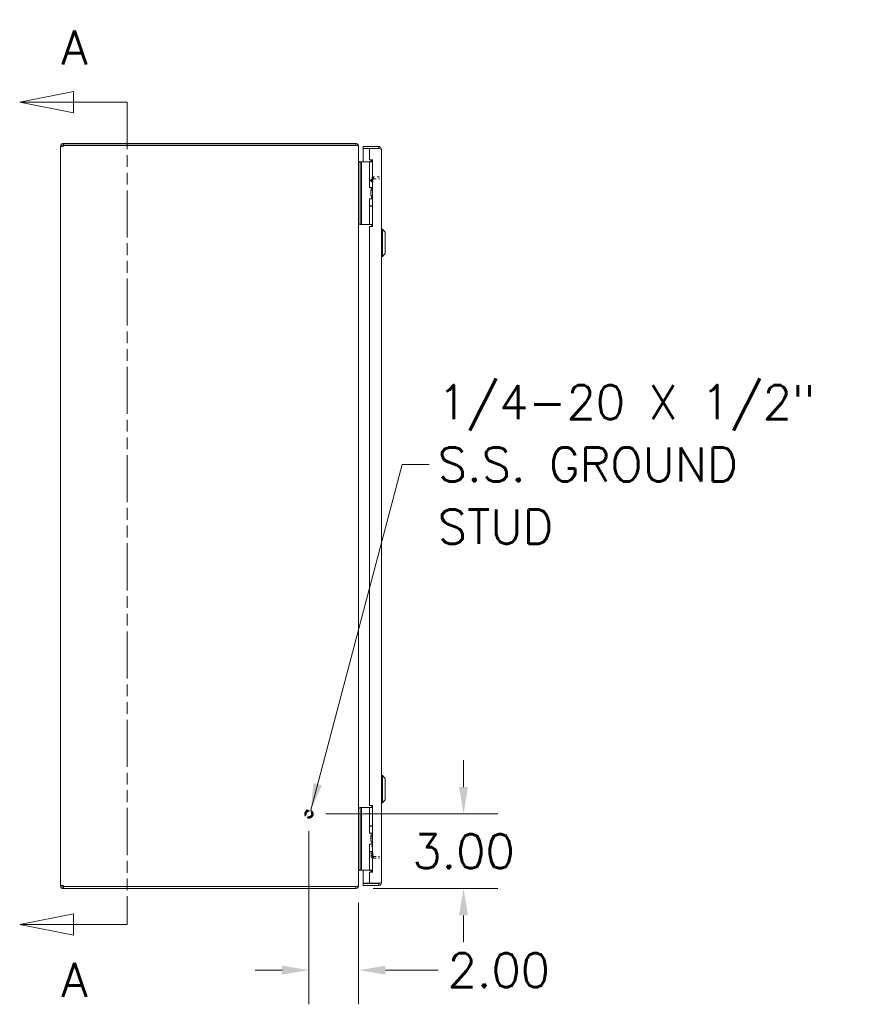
# Model space of a CAD drawing. Header units: inches. Extents: x 8 to 182, y 6 to 119.
# Tile 2 of 8: x 8 to 41, y 45 to 84. Entities that reach past the tile are written whole.
import ezdxf

# ---------------------------------------------------------------- set-up
doc = ezdxf.new("R2010")
doc.units = ezdxf.units.IN
doc.header["$LTSCALE"] = 11
doc.header["$MEASUREMENT"] = 0
doc.linetypes.add('DASHED', pattern=[0.2067, 0.1654, -0.0413])
doc.linetypes.add('DOUBLE_DASH_CHAIN', pattern=[1.2403, 0.6614, -0.0827, 0.1654, -0.0827, 0.1654, -0.0827])
for name, color, linetype, lineweight in [('Dimension (ANSI)', 7, 'Continuous', 5), ('Hidden (ANSI)', 7, 'DASHED', 5), ('Section Line (ANSI)', 7, 'DOUBLE_DASH_CHAIN', 5), ('Symbol (ANSI)', 7, 'Continuous', 5), ('Visible (ANSI)', 7, 'Continuous', 5)]:
    doc.layers.add(name, color=color, linetype=linetype, lineweight=lineweight)
doc.styles.add('Label Text (ANSI)', font='RomanS.shx')
doc.styles.add('Note Text (ANSI)', font='RomanS.shx')
doc.dimstyles.new('Default (ANSI)', dxfattribs={"dimscale": 11, "dimtxt": 0.125, "dimasz": 0.098425, "dimexe": 0.125, "dimexo": 0.0625, "dimgap": 0.031496, "dimtad": 0, "dimtih": 1, "dimtoh": 1, "dimrnd": 1e-08, "dimzin": 0, "dimdsep": 46, "dimtxsty": 'Note Text (ANSI)', "dimcen": 0.09, "dimdle": 0.393701, "dimclrd": 256, "dimclre": 256, "dimclrt": 256, "dimadec": 0, "dimazin": 0, "dimtfac": 0.96, "dimtofl": 0, "dimtmove": 0, "dimatfit": 3, "dimfxl": 1, "dimtolj": 1, "dimtzin": 4, "dimlwd": -1, "dimlwe": -1, "dimarcsym": 0})
doc.dimstyles.new('Default (ANSI)$7', dxfattribs={"dimscale": 11, "dimtxt": 0.125, "dimasz": 0.098425, "dimexe": 0.125, "dimexo": 0.0625, "dimgap": 0.031496, "dimtad": 0, "dimtih": 1, "dimtoh": 1, "dimrnd": 1e-08, "dimzin": 0, "dimdsep": 46, "dimtxsty": 'Note Text (ANSI)', "dimcen": 0.09, "dimdle": 0.393701, "dimclrd": 256, "dimclre": 256, "dimclrt": 256, "dimadec": 0, "dimazin": 0, "dimtfac": 0.96, "dimtofl": 0, "dimtmove": 0, "dimatfit": 3, "dimfxl": 1, "dimtolj": 1, "dimtzin": 4, "dimlwd": -1, "dimlwe": -1, "dimarcsym": 0})

# ---------------------------------------------------------------- blocks, each defined once
blk = doc.blocks.new('2dTransSection0')
at = {"layer": 'Section Line (ANSI)', "linetype": 'Continuous'}
for p, q in [((0.8947, 7.3985), (0.6978, 7.3591)), ((0.8947, 7.3198), (0.8947, 7.3985)), ((0.8947, 7.3591), (0.6978, 7.3591)), ((0.6978, 7.3591), (0.8947, 7.3198)), ((1.0915, 7.3591), (0.8947, 7.3591)), ((1.0915, 7.3591), (1.0915, 7.3433)), ((0.8947, 4.388), (0.6978, 4.3486)), ((0.8947, 4.3093), (0.8947, 4.388)), ((1.0915, 4.3645), (1.0915, 4.3486)), ((0.8947, 4.3486), (0.6978, 4.3486)), ((0.6978, 4.3486), (0.8947, 4.3093)), ((1.0915, 4.3486), (0.8947, 4.3486))]:
    blk.add_line(p, q, dxfattribs=at)
at = {"layer": 'Section Line (ANSI)', "linetype": 'DOUBLE_DASH_CHAIN', "ltscale": 0.023671}
blk.add_line((1.0915, 7.3591), (1.0915, 4.3486), dxfattribs=at)
at = {"layer": 'Section Line (ANSI)', "linetype": 'Continuous', "flags": 128}
for points in [[(0.8947, 7.3985), (0.6978, 7.3591), (0.8947, 7.3198), (0.8947, 7.3985)], [(0.8947, 4.388), (0.6978, 4.3486), (0.8947, 4.3093), (0.8947, 4.388)]]:
    blk.add_lwpolyline(points, dxfattribs=at)
at = {"layer": 'Section Line (ANSI)'}
for points in [[(0.8947, 7.3985), (0.6978, 7.3591), (0.8947, 7.3198), (0.8947, 7.3985)], [(0.8947, 4.388), (0.6978, 4.3486), (0.8947, 4.3093), (0.8947, 4.388)]]:
    blk.add_solid(points, dxfattribs=at)
at = {"layer": 'Section Line (ANSI)', "char_height": 0.125, "attachment_point": 7, "style": 'Label Text (ANSI)'}
for insert in [(0.8501, 7.4969), (0.8501, 4.0842)]:
    blk.add_mtext('A', dxfattribs=dict(at, insert=insert))
blk = doc.blocks.new('*D18')
at = {"layer": 'Defpoints', "color": 0, "transparency": 16777216}
for p in [(19.32, 52.288), (25.545, 52.288), (21.215, 49.288)]:
    blk.add_point(p, dxfattribs=at)
at = {"layer": 'Dimension (ANSI)', "transparency": 16777216}
for p, q in [((25.545, 53.37), (25.545, 54.453)), ((20.007, 52.288), (26.92, 52.288)), ((21.902, 49.288), (26.92, 49.288)), ((25.545, 48.205), (25.545, 47.122))]:
    blk.add_line(p, q, dxfattribs=at)
for points in [[(25.365, 53.37), (25.726, 53.37), (25.545, 52.288)], [(25.365, 48.205), (25.726, 48.205), (25.545, 49.288)]]:
    blk.add_solid(points, dxfattribs=at)
at = {"layer": 'Dimension (ANSI)', "transparency": 16777216, "insert": (25.545, 50.788), "char_height": 1.375, "attachment_point": 5, "style": 'Note Text (ANSI)'}
blk.add_mtext('\\A1;3.00', dxfattribs=at)
blk = doc.blocks.new('*D19')
at = {"layer": 'Defpoints', "color": 0, "transparency": 16777216}
for p in [(19.32, 52.288), (21.32, 49.404), (21.32, 46)]:
    blk.add_point(p, dxfattribs=at)
at = {"layer": 'Dimension (ANSI)', "transparency": 16777216}
for p, q in [((19.32, 51.6), (19.32, 44.625)), ((21.32, 48.717), (21.32, 44.625)), ((18.237, 46), (17.155, 46)), ((22.403, 46), (24.523, 46))]:
    blk.add_line(p, q, dxfattribs=at)
for points in [[(18.237, 46.18), (18.237, 45.82), (19.32, 46)], [(22.403, 46.18), (22.403, 45.82), (21.32, 46)]]:
    blk.add_solid(points, dxfattribs=at)
at = {"layer": 'Dimension (ANSI)', "transparency": 16777216, "insert": (26.965, 46), "char_height": 1.375, "attachment_point": 5, "style": 'Note Text (ANSI)'}
blk.add_mtext('\\A1;2.00', dxfattribs=at)

msp = doc.modelspace()

# ---------------------------------------------------------------- linework, layer by layer
at = {"layer": 'Hidden (ANSI)', "ltscale": 0.012713}
for p, q in [((21.894, 77.838), (21.82, 77.838)), ((21.894, 77.741), (21.82, 77.741)), ((21.925, 77.869), (21.925, 77.943)), ((21.894, 77.46), (21.82, 77.46)), ((21.894, 77.13), (21.82, 77.13)), ((21.894, 51.32), (21.82, 51.32)), ((21.894, 50.991), (21.82, 50.991)), ((21.894, 50.71), (21.82, 50.71)), ((21.82, 50.613), (21.894, 50.613)), ((21.925, 50.582), (21.925, 50.508))]:
    msp.add_line(p, q, dxfattribs=at)
at = {"layer": 'Hidden (ANSI)', "ltscale": 0.022551}
for p, q in [((21.82, 77.838), (21.82, 77.745)), ((21.894, 77.745), (21.894, 77.838)), ((21.82, 50.706), (21.82, 50.613)), ((21.894, 50.613), (21.894, 50.706))]:
    msp.add_line(p, q, dxfattribs=at)
at = {"layer": 'Hidden (ANSI)', "ltscale": 0.041197}
for p, q in [((22.163, 77.943), (21.925, 77.943)), ((21.925, 77.869), (22.163, 77.869)), ((21.925, 50.582), (22.163, 50.582)), ((21.925, 50.508), (22.163, 50.508))]:
    msp.add_line(p, q, dxfattribs=at)
at = {"layer": 'Hidden (ANSI)', "ltscale": 0.183221}
msp.add_circle((19.32, 52.288), 0.168, dxfattribs=at)
at = {"layer": 'Hidden (ANSI)', "ltscale": 0.135895}
msp.add_circle((19.32, 52.288), 0.125, dxfattribs=at)
at = {"layer": 'Hidden (ANSI)', "ltscale": 0.118814}
msp.add_circle((19.32, 52.288), 0.109, dxfattribs=at)
at = {"layer": 'Hidden (ANSI)', "ltscale": 0.029431}
for points in [[(21.925, 77.943), (21.886, 77.943), (21.849, 77.92), (21.831, 77.886), (21.824, 77.871), (21.82, 77.854), (21.82, 77.838)], [(21.82, 50.613), (21.82, 50.575), (21.843, 50.537), (21.877, 50.519), (21.892, 50.512), (21.908, 50.508), (21.925, 50.508)]]:
    msp.add_open_spline(points, degree=3, knots=[0, 0, 0, 0, 1.095058, 1.095058, 1.095058, 1.570796, 1.570796, 1.570796, 1.570796], dxfattribs=at)
at = {"layer": 'Hidden (ANSI)', "ltscale": 0.011134}
for points in [[(21.894, 77.838), (21.894, 77.853), (21.907, 77.867), (21.922, 77.869), (21.923, 77.869), (21.924, 77.869), (21.925, 77.869)], [(21.894, 50.613), (21.894, 50.598), (21.907, 50.583), (21.922, 50.582), (21.923, 50.582), (21.924, 50.582), (21.925, 50.582)]]:
    msp.add_open_spline(points, degree=3, knots=[0, 0, 0, 0, 1.483475, 1.483475, 1.483475, 1.570796, 1.570796, 1.570796, 1.570796], dxfattribs=at)
at = {"layer": 'Visible (ANSI)'}
for p, q in [((9.32, 79.183), (9.394, 79.183)), ((9.32, 79.174), (9.32, 79.183)), ((9.32, 79.174), (9.394, 79.174)), ((9.32, 49.401), (9.32, 79.174)), ((9.394, 79.183), (9.394, 79.174)), ((9.425, 79.288), (9.445, 79.288)), ((9.425, 79.288), (9.425, 79.238)), ((9.425, 79.238), (9.425, 79.214)), ((9.445, 79.214), (9.425, 79.214)), ((21.215, 79.288), (9.445, 79.288)), ((9.445, 79.288), (9.445, 79.214)), ((9.445, 79.214), (21.215, 79.214)), ((9.447, 79.208), (21.215, 79.208)), ((21.215, 79.214), (21.215, 79.288)), ((21.215, 79.203), (21.215, 79.208)), ((21.313, 79.183), (21.32, 79.183)), ((21.32, 79.171), (21.32, 79.183)), ((21.32, 79.171), (21.32, 49.404)), ((22.132, 79.163), (21.507, 79.163)), ((21.507, 79.089), (21.507, 79.163)), ((22.132, 79.089), (21.507, 79.089)), ((21.757, 79.078), (21.507, 79.078)), ((21.507, 79.078), (21.507, 78.55)), ((21.757, 79.078), (21.757, 78.631)), ((21.757, 79.078), (22.132, 79.078)), ((22.132, 79.089), (22.132, 79.163)), ((22.237, 79.058), (22.237, 49.518)), ((21.382, 78.538), (21.32, 78.538)), ((21.351, 78.549), (21.382, 78.549)), ((21.382, 78.55), (21.382, 78.425)), ((21.382, 78.55), (21.441, 78.55)), ((21.468, 78.55), (21.441, 78.55)), ((21.441, 78.425), (21.441, 78.55)), ((21.654, 78.55), (21.468, 78.55)), ((21.676, 78.55), (21.654, 78.55)), ((21.761, 78.55), (21.676, 78.55)), ((21.757, 78.631), (21.882, 78.631)), ((21.761, 78.55), (21.882, 78.55)), ((21.761, 77.818), (21.761, 78.55)), ((21.797, 78.558), (21.87, 78.631)), ((21.797, 78.558), (21.806, 78.55)), ((21.866, 78.624), (21.823, 78.55)), ((21.882, 78.624), (21.866, 78.624)), ((21.882, 78.631), (21.882, 75.944)), ((21.382, 76.155), (21.382, 78.425)), ((21.441, 76.155), (21.441, 78.425)), ((21.761, 77.818), (21.882, 77.818)), ((21.761, 77.798), (21.882, 77.798)), ((21.761, 77.512), (21.761, 77.798)), ((21.823, 77.798), (21.823, 77.818)), ((21.882, 77.512), (21.761, 77.512)), ((21.81, 77.387), (21.813, 77.387)), ((21.81, 77.187), (21.81, 77.387)), ((21.813, 77.387), (21.882, 77.387)), ((21.813, 77.187), (21.813, 77.387)), ((21.823, 77.404), (21.823, 77.512)), ((21.882, 77.404), (21.823, 77.404)), ((21.833, 77.387), (21.823, 77.404)), ((21.761, 77.062), (21.882, 77.062)), ((21.761, 76.777), (21.761, 77.062)), ((21.81, 77.187), (21.813, 77.187)), ((21.813, 77.187), (21.882, 77.187)), ((21.851, 77.062), (21.851, 77.187)), ((21.761, 76.777), (21.882, 76.777)), ((21.761, 76.762), (21.882, 76.762)), ((21.761, 76.03), (21.761, 76.762)), ((21.823, 76.762), (21.823, 76.777)), ((21.382, 76.155), (21.382, 76.03)), ((21.441, 76.03), (21.441, 76.155)), ((21.32, 76.038), (21.382, 76.038)), ((21.441, 76.03), (21.382, 76.03)), ((21.468, 76.03), (21.441, 76.03)), ((21.654, 76.03), (21.468, 76.03)), ((21.676, 76.03), (21.654, 76.03)), ((21.761, 76.03), (21.676, 76.03)), ((21.757, 75.944), (21.757, 52.632)), ((21.882, 75.944), (21.757, 75.944)), ((21.761, 76.03), (21.882, 76.03)), ((21.823, 76.02), (21.823, 76.03)), ((22.277, 75.839), (22.237, 75.839)), ((22.277, 75.839), (22.277, 74.737)), ((22.395, 75.721), (22.277, 75.839)), ((22.395, 75.721), (22.395, 74.855)), ((22.277, 74.737), (22.237, 74.737)), ((22.395, 74.855), (22.277, 74.737)), ((22.277, 53.839), (22.237, 53.839)), ((22.277, 53.839), (22.277, 52.737)), ((22.395, 53.721), (22.277, 53.839)), ((22.395, 53.721), (22.395, 52.855)), ((22.277, 52.737), (22.237, 52.737)), ((22.395, 52.855), (22.277, 52.737)), ((21.382, 52.538), (21.32, 52.538)), ((21.382, 52.55), (21.382, 52.425)), ((21.382, 52.55), (21.441, 52.55)), ((21.382, 50.155), (21.382, 52.425)), ((21.468, 52.55), (21.441, 52.55)), ((21.441, 52.425), (21.441, 52.55)), ((21.441, 50.155), (21.441, 52.425)), ((21.654, 52.55), (21.468, 52.55)), ((21.676, 52.55), (21.654, 52.55)), ((21.761, 52.55), (21.676, 52.55)), ((21.757, 52.632), (21.882, 52.632)), ((21.761, 52.55), (21.882, 52.55)), ((21.761, 51.818), (21.761, 52.55)), ((21.866, 52.624), (21.823, 52.55)), ((21.882, 52.624), (21.866, 52.624)), ((21.882, 52.632), (21.882, 49.945)), ((21.761, 51.818), (21.882, 51.818)), ((21.761, 51.803), (21.882, 51.803)), ((21.761, 51.517), (21.761, 51.803)), ((21.823, 51.803), (21.823, 51.818)), ((21.882, 51.517), (21.761, 51.517)), ((21.81, 51.392), (21.813, 51.392)), ((21.81, 51.192), (21.81, 51.392)), ((21.81, 51.192), (21.813, 51.192)), ((21.813, 51.392), (21.882, 51.392)), ((21.813, 51.192), (21.813, 51.392)), ((21.813, 51.192), (21.882, 51.192)), ((21.823, 51.404), (21.823, 51.517)), ((21.882, 51.404), (21.823, 51.404)), ((21.83, 51.392), (21.823, 51.404)), ((21.851, 51.067), (21.851, 51.192)), ((21.761, 51.067), (21.882, 51.067)), ((21.761, 50.782), (21.761, 51.067)), ((21.761, 50.782), (21.882, 50.782)), ((21.761, 50.762), (21.882, 50.762)), ((21.761, 50.03), (21.761, 50.762)), ((21.823, 50.762), (21.823, 50.782)), ((21.32, 50.038), (21.382, 50.038)), ((21.351, 50.026), (21.775, 50.026)), ((21.382, 50.155), (21.382, 50.03)), ((21.441, 50.03), (21.382, 50.03)), ((21.441, 50.03), (21.441, 50.155)), ((21.468, 50.03), (21.441, 50.03)), ((21.654, 50.03), (21.468, 50.03)), ((21.507, 50.026), (21.507, 49.498)), ((21.676, 50.03), (21.654, 50.03)), ((21.761, 50.03), (21.676, 50.03)), ((21.761, 50.03), (21.882, 50.03)), ((21.797, 50.017), (21.81, 50.03)), ((21.797, 50.017), (21.838, 49.977)), ((21.823, 50.02), (21.823, 50.03)), ((21.757, 49.945), (21.757, 49.498)), ((21.882, 49.945), (21.757, 49.945)), ((9.32, 49.401), (9.394, 49.401)), ((9.32, 49.393), (9.32, 49.401)), ((9.32, 49.393), (9.394, 49.393)), ((9.394, 49.401), (9.394, 49.393)), ((9.425, 49.362), (9.425, 49.337)), ((9.425, 49.362), (9.445, 49.362)), ((9.425, 49.337), (9.425, 49.288)), ((9.445, 49.288), (9.425, 49.288)), ((9.445, 49.362), (9.445, 49.288)), ((9.445, 49.362), (21.215, 49.362)), ((9.445, 49.288), (21.215, 49.288)), ((21.215, 49.368), (9.447, 49.368)), ((21.215, 49.368), (21.215, 49.373)), ((21.215, 49.288), (21.215, 49.362)), ((21.313, 49.393), (21.32, 49.393)), ((21.32, 49.393), (21.32, 49.404)), ((21.757, 49.498), (21.507, 49.498)), ((22.132, 49.487), (21.507, 49.487)), ((21.507, 49.487), (21.507, 49.413)), ((21.507, 49.413), (22.132, 49.413)), ((22.132, 49.498), (21.757, 49.498)), ((22.132, 49.487), (22.132, 49.413))]:
    msp.add_line(p, q, dxfattribs=at)
for centre, radius, start, end in [((9.381, 79.226), 0.068, 310.0149, 344.2367), ((21.215, 79.183), 0.0312, 38.2337, 90), ((9.381, 49.349), 0.068, 15.7633, 49.9851), ((21.215, 49.393), 0.0312, 270, 321.7663)]:
    msp.add_arc(centre, radius, start, end, dxfattribs=at)
for points, knots in [([(9.32, 79.183), (9.32, 79.204), (9.328, 79.231), (9.346, 79.252), (9.364, 79.273), (9.391, 79.285), (9.414, 79.287), (9.418, 79.288), (9.422, 79.288), (9.425, 79.288)], [-0.698392, -0.698392, -0.698392, -0.698392, -0.053297, -0.053297, -0.053297, 0.592189, 0.592189, 0.592189, 0.698392, 0.698392, 0.698392, 0.698392]), ([(9.425, 79.174), (9.404, 79.165), (9.376, 79.159), (9.356, 79.158), (9.335, 79.158), (9.323, 79.162), (9.32, 79.17), (9.32, 79.171), (9.32, 79.173), (9.32, 79.174)], [-2.269188, -2.269188, -2.269188, -2.269188, -1.624093, -1.624093, -1.624093, -0.978607, -0.978607, -0.978607, -0.872404, -0.872404, -0.872404, -0.872404]), ([(9.425, 79.214), (9.417, 79.214), (9.405, 79.209), (9.399, 79.2), (9.395, 79.194), (9.394, 79.188), (9.394, 79.183)], [-0.698392, -0.698392, -0.698392, -0.698392, 0.159433, 0.159433, 0.159433, 0.698392, 0.698392, 0.698392, 0.698392]), ([(21.32, 79.183), (21.32, 79.219), (21.299, 79.256), (21.267, 79.274), (21.251, 79.283), (21.233, 79.288), (21.215, 79.288)], [-1.570796, -1.570796, -1.570796, -1.570796, -0.520146, -0.520146, -0.520146, 0, 0, 0, 0]), ([(21.215, 79.203), (21.252, 79.203), (21.288, 79.197), (21.306, 79.187), (21.315, 79.182), (21.32, 79.177), (21.32, 79.171)], [0, 0, 0, 0, 1.050651, 1.050651, 1.050651, 1.570796, 1.570796, 1.570796, 1.570796]), ([(22.237, 79.058), (22.237, 79.096), (22.215, 79.133), (22.18, 79.151), (22.166, 79.159), (22.149, 79.163), (22.132, 79.163)], [0, 0, 0, 0, 1.095058, 1.095058, 1.095058, 1.570796, 1.570796, 1.570796, 1.570796]), ([(22.158, 79.074), (22.153, 79.082), (22.144, 79.088), (22.135, 79.089), (22.134, 79.089), (22.133, 79.089), (22.132, 79.089)], [0.5736743, 0.5736743, 0.5736743, 0.5736743, 1.4834748, 1.4834748, 1.4834748, 1.5707963, 1.5707963, 1.5707963, 1.5707963]), ([(22.132, 79.078), (22.171, 79.073), (22.208, 79.068), (22.226, 79.064), (22.233, 79.062), (22.237, 79.06), (22.237, 79.058)], [0, 0, 0, 0, 1.095058, 1.095058, 1.095058, 1.570796, 1.570796, 1.570796, 1.570796]), ([(21.351, 78.549), (21.339, 78.549), (21.328, 78.557), (21.323, 78.567), (21.321, 78.571), (21.32, 78.576), (21.32, 78.581)], [-3.141593, -3.141593, -3.141593, -3.141593, -2.012802, -2.012802, -2.012802, -1.570796, -1.570796, -1.570796, -1.570796]), ([(21.846, 75.944), (21.844, 75.952), (21.842, 75.96), (21.837, 75.981), (21.833, 75.994), (21.828, 76.009), (21.826, 76.013), (21.824, 76.018), (21.823, 76.02), (21.823, 76.02)], [-0.8154172, -0.8154172, -0.8154172, -0.8154172, -0.7504936, -0.7504936, -0.6361462, -0.6361462, -0.5914571, -0.5914571, -0.546768, -0.546768, -0.546768, -0.546768]), ([(21.351, 50.026), (21.339, 50.026), (21.328, 50.019), (21.323, 50.008), (21.321, 50.004), (21.32, 50), (21.32, 49.995)], [-3.141593, -3.141593, -3.141593, -3.141593, -2.012802, -2.012802, -2.012802, -1.570796, -1.570796, -1.570796, -1.570796]), ([(21.846, 49.945), (21.844, 49.953), (21.842, 49.96), (21.837, 49.981), (21.833, 49.994), (21.828, 50.009), (21.826, 50.013), (21.824, 50.018), (21.823, 50.02), (21.823, 50.02)], [-0.8128018, -0.8128018, -0.8128018, -0.8128018, -0.7504936, -0.7504936, -0.6361462, -0.6361462, -0.5914571, -0.5914571, -0.546768, -0.546768, -0.546768, -0.546768]), ([(9.32, 49.401), (9.32, 49.411), (9.328, 49.416), (9.346, 49.417), (9.364, 49.418), (9.391, 49.414), (9.414, 49.406), (9.418, 49.404), (9.422, 49.403), (9.425, 49.401)], [0.872404, 0.872404, 0.872404, 0.872404, 1.517499, 1.517499, 1.517499, 2.162986, 2.162986, 2.162986, 2.269188, 2.269188, 2.269188, 2.269188]), ([(9.425, 49.288), (9.404, 49.288), (9.376, 49.296), (9.356, 49.314), (9.335, 49.332), (9.323, 49.359), (9.32, 49.382), (9.32, 49.386), (9.32, 49.39), (9.32, 49.393)], [-0.698392, -0.698392, -0.698392, -0.698392, -0.053297, -0.053297, -0.053297, 0.592189, 0.592189, 0.592189, 0.698392, 0.698392, 0.698392, 0.698392]), ([(9.394, 49.393), (9.394, 49.385), (9.399, 49.373), (9.408, 49.367), (9.413, 49.363), (9.42, 49.362), (9.425, 49.362)], [-0.698392, -0.698392, -0.698392, -0.698392, 0.159433, 0.159433, 0.159433, 0.698392, 0.698392, 0.698392, 0.698392]), ([(21.32, 49.404), (21.32, 49.393), (21.299, 49.382), (21.267, 49.377), (21.251, 49.374), (21.233, 49.373), (21.215, 49.373)], [-1.570796, -1.570796, -1.570796, -1.570796, -0.520146, -0.520146, -0.520146, 0, 0, 0, 0]), ([(21.215, 49.288), (21.252, 49.288), (21.288, 49.309), (21.306, 49.341), (21.315, 49.357), (21.32, 49.375), (21.32, 49.393)], [0, 0, 0, 0, 1.050651, 1.050651, 1.050651, 1.570796, 1.570796, 1.570796, 1.570796]), ([(21.858, 49.493), (21.858, 49.493), (21.858, 49.493), (21.858, 49.493), (21.858, 49.494), (21.858, 49.496), (21.858, 49.497), (21.858, 49.498)], [0, 0, 0, 0, 0.0198703, 0.0198703, 0.1062336, 0.1062336, 0.1346649, 0.1346649, 0.1346649, 0.1346649]), ([(21.968, 49.498), (21.968, 49.497), (21.968, 49.496), (21.968, 49.494), (21.968, 49.493), (21.968, 49.493), (21.968, 49.493), (21.968, 49.493)], [1.0912468, 1.0912468, 1.0912468, 1.0912468, 1.1433676, 1.1433676, 1.3013566, 1.3013566, 1.3374969, 1.3374969, 1.3374969, 1.3374969]), ([(22.237, 49.518), (22.237, 49.513), (22.215, 49.509), (22.18, 49.504), (22.166, 49.502), (22.149, 49.5), (22.132, 49.498)], [0, 0, 0, 0, 1.095058, 1.095058, 1.095058, 1.570796, 1.570796, 1.570796, 1.570796]), ([(22.132, 49.413), (22.171, 49.413), (22.208, 49.436), (22.226, 49.47), (22.233, 49.485), (22.237, 49.501), (22.237, 49.518)], [0, 0, 0, 0, 1.095058, 1.095058, 1.095058, 1.570796, 1.570796, 1.570796, 1.570796]), ([(22.158, 49.501), (22.153, 49.493), (22.144, 49.488), (22.135, 49.487), (22.134, 49.487), (22.133, 49.487), (22.132, 49.487)], [0.5736743, 0.5736743, 0.5736743, 0.5736743, 1.4834748, 1.4834748, 1.4834748, 1.5707963, 1.5707963, 1.5707963, 1.5707963])]:
    msp.add_open_spline(points, degree=3, knots=knots, dxfattribs=at)
for points in [[(9.394, 79.174), (9.394, 79.17), (9.394, 79.167), (9.395, 79.164)], [(21.321, 78.538), (21.32, 78.548), (21.32, 78.559), (21.32, 78.569)], [(21.797, 78.558), (21.793, 78.554), (21.787, 78.551), (21.781, 78.55)], [(21.321, 50.038), (21.32, 50.028), (21.32, 50.017), (21.32, 50.006)], [(21.797, 50.017), (21.792, 50.023), (21.783, 50.026), (21.775, 50.026)], [(9.395, 49.411), (9.394, 49.409), (9.394, 49.405), (9.394, 49.401)], [(21.858, 49.493), (21.876, 49.491), (21.895, 49.49), (21.913, 49.49)], [(21.968, 49.493), (21.951, 49.491), (21.932, 49.49), (21.913, 49.49)]]:
    msp.add_open_spline(points, degree=3, dxfattribs=at)

# ---------------------------------------------------------------- block references
at = {"layer": 'Section Line (ANSI)', "xscale": 11, "yscale": 11, "zscale": 11}
msp.add_blockref('2dTransSection0', (0, 0), dxfattribs=at)

# ---------------------------------------------------------------- texts
at = {"layer": 'Symbol (ANSI)', "insert": (24.505, 66.364), "char_height": 1.375, "width": 17.78604, "attachment_point": 4, "line_spacing_factor": 1.093904, "style": 'Note Text (ANSI)'}
msp.add_mtext('{1/4-20 X 1/2"\\PS.S. GROUND\\PSTUD}', dxfattribs=at)

# ---------------------------------------------------------------- dimensions: what is measured, and where the dimension line sits
at = {"layer": 'Dimension (ANSI)'}
for base, p1, p2, angle, override, picture, middle in [((25.545, 52.288), (21.215, 49.288), (19.32, 52.288), 90, {"dimdec": 2, "dimtp": 0, "dimtm": 0, "dimtdec": 2, "dimatfit": 1}, '*D18', (25.545, 50.788)), ((21.32, 46), (19.32, 52.288), (21.32, 49.404), 180, {"dimtih": 0, "dimtoh": 0, "dimdec": 2, "dimtp": 0, "dimtm": 0, "dimtdec": 2, "dimatfit": 1}, '*D19', (26.965, 46))]:
    dim = msp.add_linear_dim(base=base, p1=p1, p2=p2, angle=angle, dimstyle='Default (ANSI)', override=override, dxfattribs=at)
    dim.commit()
    dim.dimension.update_dxf_attribs({"geometry": picture, "text_midpoint": middle, "dimtype": 160})

# ---------------------------------------------------------------- leaders
at = {"layer": 'Symbol (ANSI)', "annotation_type": 0, "has_hookline": 1, "hookline_direction": 0, "text_width": 16.893}
msp.add_leader([(19.395, 52.439), (23.075, 66.364), (24.158, 66.364)], dimstyle='Default (ANSI)$7', override={"dimtad": 0}, dxfattribs=at)

doc.saveas('drawing.dxf')
